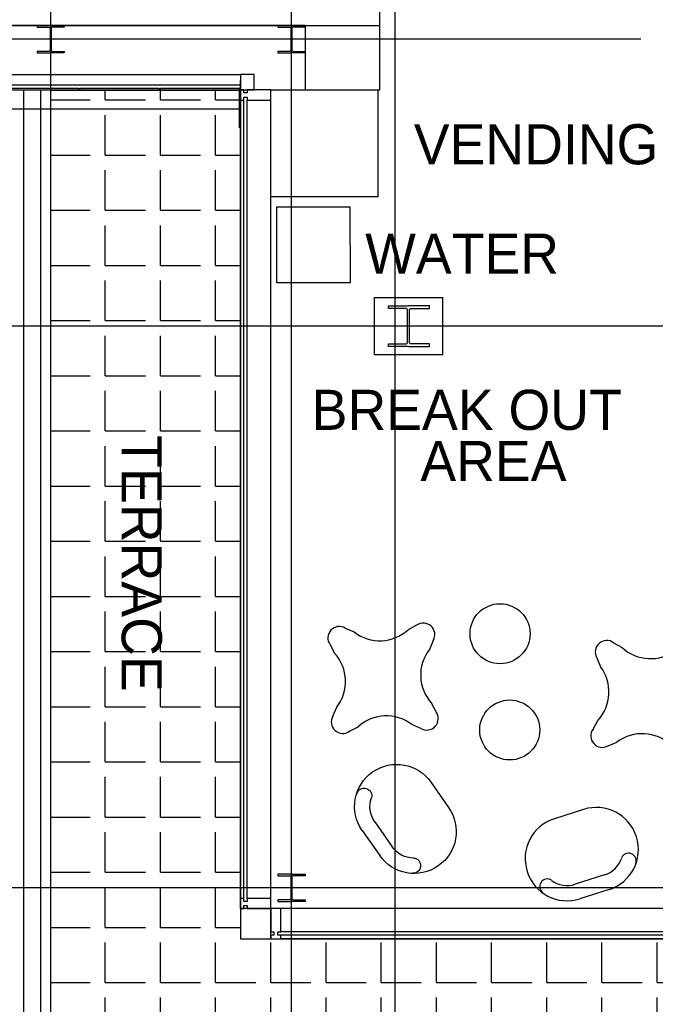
# Model space of a CAD drawing. Header units: millimetres. Extents: x -312551 to 250764, y -35891 to 59426.
# Tile 219 of 256: x 93876 to 98628, y 31139 to 38501. Entities that reach past the tile are written whole.
import ezdxf

# ---------------------------------------------------------------- set-up
doc = ezdxf.new("R2010")
doc.units = ezdxf.units.MM
doc.header["$LTSCALE"] = 2.5
for name, color, linetype in [('curtain walling', 7, 'Continuous'), ('FO-00 - FURN$0$FURNITURE', 22, 'Continuous'), ('FO-01- FURN$0$FURNITURE', 22, 'Continuous'), ('GLAZING', 1, 'Continuous'), ('NF ARCH', 4, 'Continuous'), ('NF-AS BUILT', 7, 'Continuous'), ('NF-GRIDS', 252, 'Continuous'), ('NF-SPAN', 150, 'Continuous'), ('NF-Steel columns', 6, 'Continuous'), ('NF-TEXT', 1, 'Continuous'), ('TERR TILE 600', 160, 'Continuous'), ('Terrace', 6, 'Continuous'), ('Terracotta Tile', 30, 'Continuous'), ('Text', 7, 'Continuous'), ('WALLS', 7, 'Continuous')]:
    doc.layers.add(name, color=color, linetype=linetype)

# ---------------------------------------------------------------- blocks, each defined once
blk = doc.blocks.new('305')
at = {"layer": 'NF-Steel columns', "color": 2, "linetype": 'Continuous'}
for points in [[(0, -152.5), (-156, -152.5), (-156, -132), (-19.2, -132, 0.414214), (-6.5, -119.3), (-6.5, 119.3, 0.414214), (-19.2, 132), (-156, 132), (-156, 152.5), (0, 152.5)], [(0, -152.5), (149, -152.5), (149, -132), (19.2, -132, -0.414214), (6.5, -119.3), (6.5, 119.3, -0.414214), (19.2, 132), (149, 132), (149, 152.5), (0, 152.5)]]:
    blk.add_lwpolyline(points, format="xyb", dxfattribs=at)
blk = doc.blocks.new('FO-01- FURN$0$NAUGHT')
for p, q in [((314.3, 314.3), (542.9, 314.3)), ((314.3, 200), (542.9, 200)), ((314.3, -314.3), (542.9, -314.3))]:
    blk.add_line(p, q)
for centre, radius, start, end in [((314.3, 0), 314.3, 90, 270), ((542.9, 0), 314.3, 270, 90), ((110.1, 153.7), 57.1, 140.7402, 320.7402), ((314.3, 0), 200, 90, 143.66589), ((542.9, 0), 200, 36.33411, 90), ((747.1, 153.7), 57.1, 219.2598, 39.2598)]:
    blk.add_arc(centre, radius, start, end)
blk = doc.blocks.new('breakout area')
at = {"layer": 'FO-01- FURN$0$FURNITURE'}
for p, q in [((99420.9, 41607.1), (99456.9, 41544.5)), ((99255.6, 41576.6), (99244.3, 41505.3)), ((99255.6, 41576.6), (99244.3, 41505.3)), ((99860.6, 41304.5), (99789.3, 41315.8)), ((98953, 41136.8), (99015.6, 41172.9)), ((99891.1, 41139.3), (99828.6, 41103.2)), ((99891.1, 41139.3), (99828.6, 41103.2)), ((98983.6, 40971.6), (99054.9, 40960.3)), ((99423.3, 40669), (99387.2, 40731.6)), ((99588.5, 40699.5), (99599.8, 40770.8)), ((98234.5, 39995.6), (98276.2, 39936.7)), ((98072.8, 39949.7), (98068.2, 39877.7)), ((98700.6, 39735.6), (98628.6, 39740.2)), ((98746.5, 39574), (98687.6, 39532.2)), ((97812.8, 39483.5), (97871.7, 39525.3)), ((97812.8, 39483.5), (97871.7, 39525.3)), ((97858.7, 39321.9), (97930.8, 39317.3)), ((98486.5, 39107.8), (98491.1, 39179.8)), ((98486.5, 39107.8), (98491.1, 39179.8)), ((98324.9, 39061.9), (98283.1, 39120.8))]:
    blk.add_line(p, q, dxfattribs=at)
for centre in [(98452, 40448.3), (99103.8, 40134.2)]:
    blk.add_circle(centre, 224.3, dxfattribs=at)
for centre, radius, start, end in [((99341.3, 41575.1), 85.7, 21.89873, 179.03352), ((99759.7, 41628.7), 314.3, 195.5336, 275.39865), ((98931.4, 41475.7), 314.3, 285.5336, 5.39865), ((99859.2, 41218.8), 85.7, 291.89873, 89.03352), ((98985, 41057.3), 85.7, 111.89873, 269.03352), ((99912.7, 40800.4), 314.3, 105.5336, 185.39865), ((99084.4, 40647.4), 314.3, 15.5336, 95.39865), ((99502.8, 40701), 85.7, 201.89873, 359.03352), ((98158.3, 39956.3), 85.7, 27.28306, 184.41785), ((98569.8, 40048.9), 314.3, 200.91793, 280.78298), ((97759.5, 39818.9), 314.3, 290.91793, 10.78298), ((98707.2, 39650.1), 85.7, 297.28306, 94.41785), ((97852.1, 39407.3), 85.7, 117.28306, 274.41785), ((98799.8, 39238.6), 314.3, 110.91793, 190.78298), ((97989.6, 39008.6), 314.3, 20.91793, 100.78298), ((98401.1, 39101.2), 85.7, 207.28306, 4.41785)]:
    blk.add_arc(centre, radius, start, end, dxfattribs=at)
at = {"layer": 'FO-01- FURN$0$FURNITURE', "rotation": 256.1571750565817}
blk.add_blockref('FO-01- FURN$0$NAUGHT', (100279.2, 40525.1), dxfattribs=at)
at = {"layer": 'FO-01- FURN$0$FURNITURE', "extrusion": (0, 0, -1), "zscale": -0.9999999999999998, "rotation": 176.5588557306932}
blk.add_blockref('FO-01- FURN$0$NAUGHT', (-98836.2, 39096.3), dxfattribs=at)
blk = doc.blocks.new('VENDING')
at = {"layer": 'FO-00 - FURN$0$FURNITURE'}
blk.add_lwpolyline([(97835.8, 34877.7), (98398.8, 34877.8), (98398.7, 35429.5), (97835.8, 35429.4)], close=True, dxfattribs=at)
at = {"layer": 'FO-00 - FURN$0$FURNITURE', "elevation": 0}
blk.add_lwpolyline([(98475, 35473), (99275, 35472.8), (99274.9, 34672.8), (98474.9, 34673)], close=True, dxfattribs=at)

msp = doc.modelspace()

# ---------------------------------------------------------------- hatches: boundary and pattern name
at = {"layer": 'Terrace'}
h = msp.add_hatch(dxfattribs=at)
h.set_pattern_fill('ANGLE', color=256, scale=1500, style=0)
h.set_pattern_definition([(0, (-2071521.74, -4242199.36), (0, 412.5), [300, -112.5]), (90, (-2071521.74, -4242199.36), (-412.5, 3e-14), [300, -112.5])])
h.paths.add_polyline_path([(94107.8, 37975.1), (95527.8, 37975.1), (95527.8, 31629.5), (102932.8, 31629.5), (102932.8, 30209.5), (94107.8, 30209.5)])

# ---------------------------------------------------------------- linework, layer by layer
for p, q in [((91927.8, 38092.6), (95527.8, 38092.6)), ((95527.8, 38012.6), (91927.8, 38012.6))]:
    msp.add_line(p, q)
at = {"ltscale": 500000}
for points in [[(94819.3, 38456.7), (96569.3, 38456.7), (96569.3, 41978.2), (94819.3, 41978.2)], [(96009.4, 37975.6), (96569.3, 37976), (96569.3, 38456.7)]]:
    msp.add_lwpolyline(points, dxfattribs=at)
at = {"layer": 'curtain walling'}
for p, q in [((95627.8, 38092.6), (95527.8, 38092.6)), ((95527.8, 38092.6), (95527.8, 37975.6)), ((95627.8, 37975.6), (95627.8, 38092.6)), ((95527.8, 37975.6), (95627.8, 37975.6))]:
    msp.add_line(p, q, dxfattribs=at)
for points in [[(95552.8, 37900.6), (95552.8, 37923.1), (95577.8, 37923.1), (95577.8, 37900.6), (95752.8, 37900.6), (95752.8, 37975.6), (95577.8, 37975.6), (95577.8, 37953.1), (95552.8, 37953.1), (95552.8, 37975.6), (95527.8, 37975.6), (95527.8, 37900.6), (95552.8, 37900.6)], [(95552.8, 31854.5), (95552.8, 31877), (95577.8, 31877), (95577.8, 31854.5), (95752.8, 31854.5), (95752.8, 31929.5), (95577.8, 31929.5), (95577.8, 31907), (95552.8, 31907), (95552.8, 31929.5), (95527.8, 31929.5), (95527.8, 31854.5), (95552.8, 31854.5)], [(95827.8, 31654.5), (95805.3, 31654.5), (95805.3, 31679.5), (95827.8, 31679.5), (95827.8, 31854.5), (95752.8, 31854.5), (95752.8, 31679.5), (95775.3, 31679.5), (95775.3, 31654.5), (95752.8, 31654.5), (95752.8, 31629.5), (95827.8, 31629.5), (95827.8, 31654.5)]]:
    msp.add_lwpolyline(points, dxfattribs=at)
msp.add_lwpolyline([(95527.8, 31854.5), (95527.8, 31629.5), (95752.8, 31629.5), (95752.8, 31854.5)], close=True, dxfattribs=at)
at = {"layer": 'GLAZING'}
for p, q in [((95527.8, 31929.5), (95527.8, 38047.6)), ((95527.8, 31854.5), (95527.8, 37900.6)), ((95552.8, 31929.5), (95552.8, 37900.6)), ((95577.8, 31929.5), (95577.8, 37900.6)), ((95752.8, 31929.5), (95752.8, 37900.6)), ((102932.8, 31854.5), (95527.8, 31854.5)), ((102857.8, 31679.5), (95827.8, 31679.5)), ((102857.8, 31654.5), (95827.8, 31654.5)), ((102857.8, 31629.5), (95827.8, 31629.5))]:
    msp.add_line(p, q, dxfattribs=at)
at = {"layer": 'NF ARCH'}
for p, q in [((93907.8, 30009.5), (93907.8, 37975.6)), ((94032.8, 37975.1), (94032.8, 30134.5)), ((94107.8, 30209.5), (94107.8, 37975.1))]:
    msp.add_line(p, q, dxfattribs=at)
at = {"layer": 'NF-AS BUILT'}
msp.add_line((96009.4, 38456.7), (92382.8, 38456.7), dxfattribs=at)
msp.add_lwpolyline([(94919.3, 38456.7), (94919.3, 38456.7), (92382.8, 38456.7), (92382.8, 41978.2), (94919.3, 41978.2)], dxfattribs=at)
at = {"layer": 'NF-AS BUILT', "const_width": 10}
msp.add_lwpolyline([(96527.8, 36422), (97037.8, 36422), (97037.8, 35997), (96527.8, 35997)], close=True, dxfattribs=at)
at = {"layer": 'NF-GRIDS'}
for p, q in [((94107.8, 24746.9), (94107.8, 58409.3)), ((95907.8, 24746.9), (95907.8, 58409.3)), ((96682.8, -27784), (96682.8, 58409.3)), ((98518.9, 38355.1), (83057.4, 38355.1)), ((164549.8, 36209.5), (84521.8, 36209.5)), ((119982.8, 32009.5), (84521.8, 32009.5))]:
    msp.add_line(p, q, dxfattribs=at)
at = {"layer": 'NF-Steel columns', "color": 2}
for points in [[(94107.8, 38456.7), (94006.2, 38456.7), (94006.2, 38445.7), (94093.4, 38445.7, -0.414214), (94104.1, 38435), (94104.1, 38275.2, -0.414214), (94093.4, 38264.5), (94006.2, 38264.5), (94006.2, 38253.5), (94107.8, 38253.5)], [(94107.8, 38456.7), (94209.4, 38456.7), (94209.4, 38445.7), (94122.1, 38445.7, 0.414214), (94111.4, 38435), (94111.4, 38275.2, 0.414214), (94122.1, 38264.5), (94209.4, 38264.5), (94209.4, 38253.5), (94107.8, 38253.5)], [(95907.8, 38456.7), (95806.2, 38456.7), (95806.2, 38445.7), (95893.4, 38445.7, -0.414214), (95904.1, 38435), (95904.1, 38275.2, -0.414214), (95893.4, 38264.5), (95806.2, 38264.5), (95806.2, 38253.5), (95907.8, 38253.5)], [(95907.8, 38456.7), (96009.4, 38456.7), (96009.4, 38445.7), (95922.1, 38445.7, 0.414214), (95911.4, 38435), (95911.4, 38275.2, 0.414214), (95922.1, 38264.5), (96009.4, 38264.5), (96009.4, 38253.5), (95907.8, 38253.5)], [(95907.8, 32111.1), (95806.2, 32111.1), (95806.2, 32100.1), (95893.4, 32100.1, -0.414214), (95904.1, 32089.4), (95904.1, 31929.6, -0.414214), (95893.4, 31918.9), (95806.2, 31918.9), (95806.2, 31907.9), (95907.8, 31907.9)], [(95907.8, 32111.1), (96009.4, 32111.1), (96009.4, 32100.1), (95922.1, 32100.1, 0.414214), (95911.4, 32089.4), (95911.4, 31929.6, 0.414214), (95922.1, 31918.9), (96009.4, 31918.9), (96009.4, 31907.9), (95907.8, 31907.9)]]:
    msp.add_lwpolyline(points, format="xyb", dxfattribs=at)
at = {"layer": 'TERR TILE 600'}
for p, q in [((95519.8, 37691.6), (95519.8, 37975.1)), ((95519.8, 37831.4), (91927.8, 37831.4))]:
    msp.add_line(p, q, dxfattribs=at)
at = {"layer": 'Terrace'}
msp.add_lwpolyline([(94107.8, 37975.1), (95527.8, 37975.1), (95527.8, 31629.5), (102932.8, 31629.5), (102932.8, 30209.5), (94107.8, 30209.5)], close=True, dxfattribs=at)
at = {"layer": 'Terracotta Tile'}
for points in [[(93727.8, 37990.1), (94319.8, 37990.1), (94319.8, 37975.1), (93727.8, 37975.1)], [(94327.8, 37990.1), (94919.8, 37990.1), (94919.8, 37975.1), (94327.8, 37975.1)], [(94927.8, 37990.1), (95519.8, 37990.1), (95519.8, 37975.1), (94927.8, 37975.1)]]:
    msp.add_lwpolyline(points, close=True, dxfattribs=at)
at = {"layer": 'WALLS'}
for p, q in [((91927.8, 38456.7), (96009.4, 38456.7)), ((96009.4, 38456.7), (96009.4, 37975.6)), ((95907.8, 37975.6), (95907.8, 38253.5)), ((95752.8, 37975.6), (96009.4, 37975.6))]:
    msp.add_line(p, q, dxfattribs=at)

# ---------------------------------------------------------------- block references
at = {"layer": 'NF ARCH'}
for name, p, rotation in [('VENDING', (131225.6, -61298.9, 0), 90), ('breakout area', (11560.2, 96750.2), 301.4796966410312)]:
    msp.add_blockref(name, p, dxfattribs=dict(at, rotation=rotation))
at = {"layer": 'NF-SPAN', "xscale": -1}
msp.add_blockref('305', (96782.8, 36209.5), dxfattribs=at)

# ---------------------------------------------------------------- texts
at = {"layer": 'NF-TEXT'}
for s, p in [('BREAK OUT', (96058.7, 35434)), ('AREA', (96871.5, 35051.2))]:
    msp.add_text(s, height=300, dxfattribs=at).set_placement(p)
at = {"layer": 'NF-TEXT', "char_height": 300, "width": 2089.638, "attachment_point": 1}
for s, insert in [('VENDING', (96822.4, 37719.5, 0)), ('WATER', (96459.2, 36901.6))]:
    msp.add_mtext(s, dxfattribs=dict(at, insert=insert))
at = {"layer": 'Text'}
msp.add_text('TERRACE', height=300, rotation=270, dxfattribs=at).set_placement((94638.7, 35393.7))

doc.saveas('drawing.dxf')
